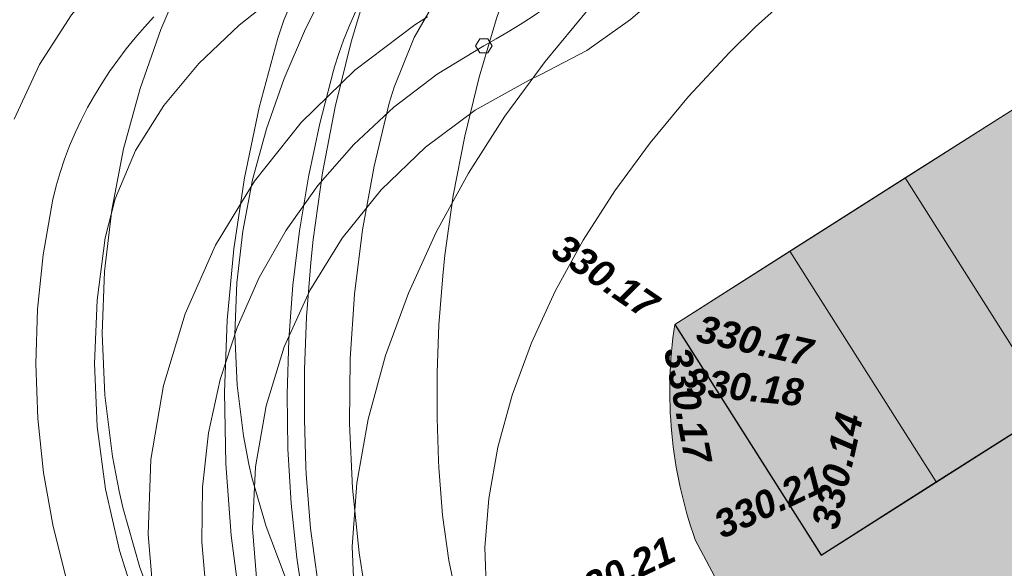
# Model space of a CAD drawing. Header units: centimetres. Extents: x -11246 to 29725, y -11714 to 13666.
# Tile 29 of 79: x 9227 to 9408, y 2252 to 2352. Entities that reach past the tile are written whole.
import ezdxf
from ezdxf.enums import TextEntityAlignment as Align

# ---------------------------------------------------------------- set-up
doc = ezdxf.new("R2010")
doc.units = ezdxf.units.CM
for name, color, linetype, lineweight in [('0- Cloture', 7, 'Continuous', 5), ('COV_EPURES', 7, 'Continuous', 5), ('Surface Projet - Textes - Altitudes', 175, 'Continuous', 0)]:
    doc.layers.add(name, color=color, linetype=linetype, lineweight=lineweight)
doc.layers.add('0- nouvelle giration', color=7, linetype='Continuous')
doc.layers.add('VERDI_Place permeable', color=7, linetype='Continuous', lineweight=5, true_color=0x7fffbf)
doc.styles.add('Altitude Surfaces projet', font='arialbi.ttf', dxfattribs={"height": 0.5})

# ---------------------------------------------------------------- blocks, each defined once
blk = doc.blocks.new('A$Cd462aaf2')
at = {"layer": 'Surface Projet - Textes - Altitudes', "color": 251, "style": 'Altitude Surfaces projet'}
for s, rotation, p in [('330.17', 325.6145217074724, (-44.897500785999, -41.74947314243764, -329.962915)), ('330.21', 25.20045923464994, (-44.72394079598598, -48.2282687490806, -329.962915))]:
    blk.add_text(s, height=0.5, rotation=rotation, dxfattribs=at).set_placement(p, align=Align.MIDDLE_LEFT)
at = {"layer": 'Surface Projet - Textes - Altitudes', "color": 250, "style": 'Altitude Surfaces projet'}
for s, rotation, p in [('330.17', 347.4018329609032, (-42.32265537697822, -43.29791520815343, -329.962915)), ('330.14', 77.40183296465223, (-40.00334691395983, -46.95230213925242, -329.962915))]:
    blk.add_text(s, height=0.5, rotation=rotation, dxfattribs=at).set_placement(p, align=Align.MIDDLE_LEFT)
at = {"layer": 'Surface Projet - Textes - Altitudes', "color": 94, "style": 'Altitude Surfaces projet'}
for s, rotation, p in [('330.17', 280.6145217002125, (-42.69872393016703, -43.66118412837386, -329.962915)), ('330.18', 354.5384740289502, (-42.51875274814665, -44.27934368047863, -329.962915)), ('330.21', 25.20045921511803, (-41.97930908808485, -46.93671623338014, -329.962915))]:
    blk.add_text(s, height=0.5, rotation=rotation, dxfattribs=at).set_placement(p, align=Align.MIDDLE_LEFT)

msp = doc.modelspace()

# ---------------------------------------------------------------- hatches: boundary and pattern name
at = {"layer": '0- nouvelle giration', "true_color": 0xafd9aa}
h = msp.add_hatch(dxfattribs=at)
h.set_pattern_fill('ANSI37', color=9, scale=0.1)
h.set_pattern_definition([(45, (7774.858025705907, 2729.025990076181), (-0.2245064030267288, 0.2245064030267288), []), (135, (7774.858025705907, 2729.025990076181), (-0.2245064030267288, -0.2245064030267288), [])])
edge = h.paths.add_edge_path(flags=17)
edge.add_line((9243.541984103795, 2448.575064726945), (9243.40936045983, 2448.575064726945))
edge.add_line((9243.409360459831, 2448.575064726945), (9243.409360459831, 2452.283300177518))
edge.add_line((9243.409360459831, 2452.283300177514), (9213.88490920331, 2450.319600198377))
edge.add_line((9213.88490920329, 2450.319600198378), (9188.199382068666, 2448.577846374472))
edge.add_line((9188.199382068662, 2448.577846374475), (9189.171287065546, 2392.507545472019))
edge.add_line((9189.171287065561, 2392.507545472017), (9220.308062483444, 2392.507545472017))
edge.add_arc((9166.299928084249, 2447.735808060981), 77.24661526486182, 314.3600549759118, 360.6225102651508)
h.paths.add_polyline_path([(9193.580794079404, 2588.361280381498), (9151.378858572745, 2588.361280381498), (9151.378858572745, 2560.28840158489), (9193.580794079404, 2560.28840158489)], flags=17)
h.paths.add_polyline_path([(9211.565366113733, 2588.335298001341), (9298.470123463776, 2588.361415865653), (9298.470123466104, 2452.28840158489), (9279.95936045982, 2452.28840158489), (9279.95936045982, 2560.288401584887), (9211.565366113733, 2560.288401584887)], flags=17)
edge = h.paths.add_edge_path(flags=16)
edge.add_spline(control_points=[(8483.632647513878, 2491.67289582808), (8473.235455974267, 2509.790014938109), (8456.332076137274, 2536.759151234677), (8501.192993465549, 2563.081145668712), (8555.306705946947, 2558.802920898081), (8633.999584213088, 2558.5127796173), (8681.886392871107, 2561.543572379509), (8812.049566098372, 2556.799721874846), (8874.001381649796, 2556.759045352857), (8932.404749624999, 2532.393299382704), (8971.817682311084, 2508.735971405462), (8983.22668707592, 2487.830262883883), (8942.802987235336, 2467.393434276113), (8888.85969198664, 2450.106303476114), (8803.022821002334, 2466.397784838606), (8701.195636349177, 2474.157004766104), (8620.772392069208, 2421.262112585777), (8598.904410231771, 2381.188325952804), (8525.966500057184, 2426.863026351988), (8500.193926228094, 2466.884949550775), (8483.632647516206, 2491.672895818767)], knot_values=[0, 0, 0, 0, 5.205560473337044, 7.910229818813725, 14.48822040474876, 21.74002758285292, 32.11331442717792, 40.52655407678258, 55.68898524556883, 57.31771972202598, 57.31771972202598, 57.31771972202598, 61.13791678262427, 67.88166498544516, 74.41698641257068, 84.72255769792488, 90.46429874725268, 100.3930231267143, 105.7115883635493, 114.635439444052, 114.635439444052, 114.635439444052, 114.635439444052], degree=3, periodic=0)
edge = h.paths.add_edge_path()
edge.add_line((9095.449360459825, 2560.28840158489), (9095.449360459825, 2588.361280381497))
edge.add_line((9095.449360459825, 2588.361280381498), (8363.633069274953, 2588.361280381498))
edge.add_line((8363.633069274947, 2588.361280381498), (8347.475355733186, 2588.361474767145))
edge.add_line((8347.475355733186, 2588.361474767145), (8347.475355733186, 2708.359044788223))
edge.add_line((8347.475355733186, 2708.359044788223), (9687.301690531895, 2708.359044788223))
edge.add_line((9687.301690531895, 2708.359044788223), (9687.301690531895, 2588.361474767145))
edge.add_line((9687.301690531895, 2588.361474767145), (9672.301690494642, 2588.361474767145))
edge.add_line((9672.301690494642, 2588.361474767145), (9658.589167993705, 2570.444838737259))
edge.add_line((9658.589167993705, 2570.444838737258), (9644.323773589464, 2552.986205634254))
edge.add_line((9644.32377358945, 2552.986205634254), (9655.603645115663, 2518.865190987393))
edge.add_line((9655.603645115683, 2518.865190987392), (9643.346678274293, 2506.622590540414))
edge.add_line((9643.346678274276, 2506.622590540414), (9643.492493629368, 2506.475748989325))
edge.add_line((9643.492493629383, 2506.475748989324), (9634.972421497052, 2498.025401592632))
edge.add_line((9634.972421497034, 2498.025401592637), (9630.388485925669, 2493.679586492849))
edge.add_line((9630.38848592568, 2493.679586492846), (9513.690875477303, 2377.118757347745))
edge.add_line((9513.690875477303, 2377.118757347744), (9478.724369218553, 2387.949529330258))
edge.add_line((9478.724369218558, 2387.949529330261), (9431.822338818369, 2350.272075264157))
edge.add_line((9431.822338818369, 2350.272075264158), (9458.615029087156, 2308.056536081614))
edge.add_line((9458.61502908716, 2308.056536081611), (9374.183950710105, 2254.471155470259))
edge.add_line((9374.183950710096, 2254.471155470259), (9347.391260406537, 2296.68669463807))
edge.add_arc((9428.47269727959, 2284.534754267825), 81.9870054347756, 171.4763356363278, 199.4457140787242)
edge.add_line((9351.162448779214, 2257.240166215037), (9367.344637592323, 2226.770960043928))
edge.add_line((9367.344637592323, 2226.770960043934), (9368.115147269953, 2224.69578930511))
edge.add_line((9368.115147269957, 2224.695789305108), (9365.54978447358, 2216.76201817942))
edge.add_line((9365.54978447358, 2216.762018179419), (9377.586604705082, 2224.953351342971))
edge.add_line((9377.58660470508, 2224.953351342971), (9416.246410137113, 2253.290684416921))
edge.add_line((9416.246410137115, 2253.290684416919), (9472.805550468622, 2295.488294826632))
edge.add_line((9472.80555046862, 2295.488294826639), (9652.548377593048, 2490.212500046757))
edge.add_line((9652.548377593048, 2490.212500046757), (9772.297248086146, 2724.025990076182))
edge.add_line((9772.297248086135, 2724.025990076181), (9769.858025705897, 2724.025990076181))
edge.add_line((9769.858025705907, 2724.025990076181), (9769.858025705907, 2729.33575341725))
edge.add_line((9769.858025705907, 2729.335753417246), (8917.499999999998, 2782.141607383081))
edge.add_line((8917.5, 2782.141607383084), (8846.581691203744, 2778.610687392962))
edge.add_line((8846.581691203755, 2778.61068739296), (8847.143454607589, 2777.728416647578))
edge.add_line((8847.143454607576, 2777.72841664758), (8826.388776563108, 2763.853199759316))
edge.add_line((8826.388776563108, 2763.853199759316), (8816.320117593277, 2774.427530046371))
edge.add_line((8816.320117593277, 2774.427530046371), (8817.768253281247, 2775.806444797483))
edge.add_line((8817.768253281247, 2775.806444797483), (8826.056995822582, 2767.075139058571))
edge.add_line((8826.056995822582, 2767.075139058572), (8826.676454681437, 2766.450852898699))
edge.add_line((8826.676454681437, 2766.450852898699), (8844.406436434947, 2778.303956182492))
edge.add_line((8844.406436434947, 2778.303956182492), (8844.283974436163, 2778.496287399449))
edge.add_line((8844.28397443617, 2778.496287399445), (8555.308811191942, 2764.108632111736))
edge.add_line((8555.308811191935, 2764.10863211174), (8297.070262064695, 2716.719722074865))
edge.add_line((8297.070262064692, 2716.719722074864), (8324.772857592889, 2641.266600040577))
edge.add_line((8324.772857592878, 2641.266600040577), (8337.47535573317, 2606.411933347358))
edge.add_line((8337.475355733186, 2606.411933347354), (8350.406495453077, 2571.354894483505))
edge.add_line((8350.406495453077, 2571.354894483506), (8664.084877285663, 2275.907480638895))
edge.add_line((8664.084877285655, 2275.907480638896), (9049.047734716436, 2275.997771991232))
edge.add_line((9049.047734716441, 2275.997771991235), (9270.191889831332, 2151.868776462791))
edge.add_line((9270.19188983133, 2151.86877646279), (9236.408393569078, 2180.538972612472))
edge.add_line((9236.408393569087, 2180.538972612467), (9193.748125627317, 2216.742396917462))
edge.add_line((9193.748125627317, 2216.742396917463), (9118.340399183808, 2282.04746332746))
edge.add_line((9118.340399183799, 2282.047463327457), (9095.693738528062, 2300.976888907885))
edge.add_arc((9063.441920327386, 2254.089138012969), 56.90905869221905, 55.47779666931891, 90.22136055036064)
edge.add_line((9063.222054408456, 2310.997771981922), (9039.047734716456, 2285.997771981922))
edge.add_line((9039.047734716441, 2285.997771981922), (8989.047734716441, 2285.997771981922))
edge.add_line((8989.047734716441, 2285.997771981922), (8939.047734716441, 2285.997771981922))
edge.add_line((8939.047734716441, 2285.997771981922), (8889.047734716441, 2285.997771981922))
edge.add_line((8889.047734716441, 2285.997771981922), (8839.047734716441, 2285.997771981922))
edge.add_line((8839.047734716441, 2285.997771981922), (8789.047734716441, 2285.997771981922))
edge.add_line((8789.047734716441, 2285.997771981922), (8697.131973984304, 2285.997771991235))
edge.add_arc((8697.131973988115, 2335.997771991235), 50.00000000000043, 180.0000000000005, 269.9999999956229, ccw=False)
edge.add_line((8647.131973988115, 2335.997771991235), (8647.131973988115, 2376.370312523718))
edge.add_arc((8697.131973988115, 2376.370312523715), 50.00000000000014, 89.99999999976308, 179.9999999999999, ccw=False)
edge.add_line((8697.131973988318, 2426.370312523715), (8744.051902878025, 2426.370312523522))
edge.add_line((8744.05190287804, 2426.370312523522), (8763.955957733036, 2441.497394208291))
edge.add_line((8763.955957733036, 2441.497394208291), (8763.971094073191, 2441.477477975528))
edge.add_line((8763.971094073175, 2441.477477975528), (8775.469567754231, 2426.347907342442))
edge.add_line((8775.469567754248, 2426.347907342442), (8795.373622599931, 2441.474989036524))
edge.add_line((8795.373622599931, 2441.474989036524), (8806.868616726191, 2426.349996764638))
edge.add_line((8806.868616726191, 2426.349996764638), (8826.77267157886, 2441.47707845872))
edge.add_line((8826.77267157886, 2441.47707845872), (8838.255186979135, 2426.36850556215))
edge.add_line((8838.255186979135, 2426.36850556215), (8858.159241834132, 2441.495587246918))
edge.add_line((8858.159241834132, 2441.495587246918), (8869.6668274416, 2426.354027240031))
edge.add_line((8869.6668274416, 2426.354027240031), (8889.570882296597, 2441.4811089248))
edge.add_line((8889.570882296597, 2441.4811089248), (8901.052935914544, 2426.373143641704))
edge.add_line((8901.052935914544, 2426.373143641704), (8920.956990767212, 2441.500225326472))
edge.add_line((8920.956990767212, 2441.500225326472), (8932.357336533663, 2426.499770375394))
edge.add_line((8932.357336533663, 2426.499770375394), (8952.261391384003, 2441.626852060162))
edge.add_line((8952.261391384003, 2441.626852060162), (8963.87507857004, 2426.345684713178))
edge.add_line((8963.87507857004, 2426.345684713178), (8983.779133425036, 2441.472766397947))
edge.add_line((8983.779133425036, 2441.472766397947), (8995.218330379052, 2426.499770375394))
edge.add_line((8995.218330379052, 2426.499770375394), (9015.122385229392, 2441.626852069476))
edge.add_line((9015.122385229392, 2441.626852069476), (9026.734383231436, 2426.347907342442))
edge.add_line((9026.734383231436, 2426.347907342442), (9053.01733016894, 2446.322947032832))
edge.add_line((9053.017330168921, 2446.322947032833), (9083.277035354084, 2406.507545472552))
edge.add_line((9083.277035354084, 2406.507545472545), (9093.917035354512, 2392.507545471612))
edge.add_line((9093.917035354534, 2392.507545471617), (9145.20731835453, 2392.507545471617))
edge.add_line((9145.207318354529, 2392.507545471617), (9145.207318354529, 2445.662524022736))
edge.add_line((9145.207318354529, 2445.662524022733), (9095.449360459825, 2442.288401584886))
edge.add_line((9095.449360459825, 2442.28840158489), (9095.449360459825, 2560.288401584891))
at = {"layer": 'VERDI_Place permeable', "true_color": 0x808080}
h = msp.add_hatch(color=8, dxfattribs=at)
h.dxf.hatch_style = 1
h.paths.add_polyline_path([(8889.047734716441, 2285.997771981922), (9038.399619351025, 2285.997771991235), (9063.222054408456, 2310.997771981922), (8789.047734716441, 2310.997771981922), (8789.047734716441, 2285.997771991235), (8852.280243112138, 2285.997771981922)])
h.paths.add_polyline_path([(9347.39126040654, 2296.686694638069), (9368.499030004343, 2310.083039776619), (9395.291720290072, 2267.867500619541), (9374.183950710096, 2254.471155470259)])
h.paths.add_polyline_path([(9368.499030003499, 2310.083039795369), (9389.606799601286, 2323.479384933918), (9416.39948988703, 2281.263845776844), (9395.291720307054, 2267.867500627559)])
h.paths.add_polyline_path([(9410.714569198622, 2336.875730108), (9431.822338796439, 2350.27207524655), (9458.615029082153, 2308.056536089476), (9437.507259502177, 2294.660190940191)])
h.paths.add_polyline_path([(9389.606799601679, 2323.479384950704), (9410.714569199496, 2336.87573008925), (9437.50725948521, 2294.660190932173), (9416.399489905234, 2281.263845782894)])
h.paths.add_polyline_path([(8763.971094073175, 2441.477477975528), (8744.067039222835, 2426.350396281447), (8774.321202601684, 2386.542286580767), (8794.225257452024, 2401.669368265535)])
h.paths.add_polyline_path([(8795.373622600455, 2441.474989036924), (8775.469567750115, 2426.347907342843), (8805.723731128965, 2386.539797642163), (8825.627785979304, 2401.666879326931)])
h.paths.add_polyline_path([(8826.772671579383, 2441.47707845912), (8806.868616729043, 2426.349996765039), (8837.122780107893, 2386.541887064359), (8857.026834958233, 2401.668968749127)])
h.paths.add_polyline_path([(8858.159241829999, 2441.495587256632), (8838.255186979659, 2426.36850556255), (8868.509350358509, 2386.56039586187), (8888.413405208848, 2401.687477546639)])
h.paths.add_polyline_path([(8889.570882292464, 2441.481108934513), (8869.666827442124, 2426.354027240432), (8899.920990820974, 2386.545917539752), (8919.825045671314, 2401.67299922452)])
h.paths.add_polyline_path([(8920.95699076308, 2441.500225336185), (8901.05293591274, 2426.373143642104), (8931.30709929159, 2386.565033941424), (8951.211154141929, 2401.692115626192)])
h.paths.add_polyline_path([(8952.26139137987, 2441.626852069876), (8932.35733652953, 2426.499770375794), (8962.61149990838, 2386.691660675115), (8982.51555475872, 2401.818742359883)])
h.paths.add_polyline_path([(8983.779133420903, 2441.47276640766), (8963.875078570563, 2426.345684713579), (8994.129241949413, 2386.537575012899), (9014.033296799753, 2401.664656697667)])
h.paths.add_polyline_path([(9015.122385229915, 2441.626852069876), (8995.218330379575, 2426.499770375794), (9025.472493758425, 2386.691660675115), (9045.376548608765, 2401.818742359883)])

# ---------------------------------------------------------------- linework, layer by layer
at = {"lineweight": 5, "flags": 128}
for points in [[(9389.606799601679, 2323.479384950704), (9410.714569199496, 2336.87573008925), (9437.50725948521, 2294.660190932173), (9416.399489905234, 2281.263845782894)], [(9368.499030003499, 2310.083039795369), (9389.606799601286, 2323.479384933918), (9416.39948988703, 2281.263845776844), (9395.291720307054, 2267.867500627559)], [(9347.39126040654, 2296.686694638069), (9368.499030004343, 2310.083039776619), (9395.291720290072, 2267.867500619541), (9374.183950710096, 2254.471155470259)]]:
    msp.add_lwpolyline(points, close=True, dxfattribs=at)
at = {"layer": '0- Cloture', "flags": 128}
for points in [[(9347.39126040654, 2296.686694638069), (9431.822338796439, 2350.27207524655), (9478.724369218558, 2387.949529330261), (9513.690875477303, 2377.118757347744), (9655.602004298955, 2518.86355209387), (9644.32377358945, 2552.986205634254), (9658.589167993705, 2570.444838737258), (9672.301690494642, 2588.361474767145), (9672.301690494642, 2603.361474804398), (9672.301690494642, 2693.358846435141), (8361.69901020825, 2693.358846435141), (8361.69901020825, 2603.232327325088), (9227.682943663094, 2603.232327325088), (9298.470123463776, 2603.361474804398), (9298.470123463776, 2588.361415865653), (9298.470123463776, 2558.451890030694), (9298.470123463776, 2458.78840158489), (9298.470123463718, 2452.28840158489), (9279.95936045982, 2452.28840158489)], [(9095.693738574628, 2300.976888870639), (9118.340399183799, 2282.047463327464), (9193.748125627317, 2216.742396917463), (9270.19188983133, 2151.86877646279), (9363.701587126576, 2215.504277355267), (9367.344637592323, 2226.770960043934), (9351.162448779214, 2257.240166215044)]]:
    msp.add_lwpolyline(points, dxfattribs=at)
at = {"layer": '0- Cloture'}
msp.add_arc((9428.47269727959, 2284.534754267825), 81.98700543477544, 171.4763356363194, 199.4457140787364, dxfattribs=at)
at = {"layer": '0- nouvelle giration', "flags": 128}
msp.add_lwpolyline([(9347.39126040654, 2296.686694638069), (9374.183950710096, 2254.471155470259), (9458.61502908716, 2308.056536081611), (9431.822338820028, 2350.272075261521)], dxfattribs=at)
at = {"layer": 'COV_EPURES', "color": 7}
for points in [[(9369.939689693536, 2505.364146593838, 0), (9365.150870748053, 2496.502832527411, 0), (9360.233498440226, 2487.738849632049, 0), (9355.189984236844, 2479.128047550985, 0), (9350.047652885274, 2470.699598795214, 0), (9348.408662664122, 2468.073777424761, 0), (9348.408662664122, 2468.073777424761, 0), (9342.012252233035, 2458.009362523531, 0), (9335.49677380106, 2447.826664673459, 0), (9329.005327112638, 2437.509149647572, 0), (9322.65248078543, 2427.035188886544, 0), (9316.530922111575, 2416.384914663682, 0), (9310.716727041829, 2405.543561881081, 0), (9305.273266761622, 2394.502813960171, 0), (9300.25400301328, 2383.261060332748, 0), (9295.704452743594, 2371.823089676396, 0), (9291.663560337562, 2360.199514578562, 0), (9288.164659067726, 2348.40609099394, 0), (9285.236152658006, 2336.463020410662, 0), (9282.902008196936, 2324.394280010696, 0), (9281.182122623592, 2312.227002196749, 0), (9280.734624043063, 2308.039870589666, 0)], [(9391.395493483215, 2493.956321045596, 0), (9386.468788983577, 2484.839369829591, 0), (9381.344989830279, 2475.705773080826, 0), (9376.071728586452, 2466.700547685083, 0), (9370.712847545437, 2457.915243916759, 0), (9369.013086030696, 2455.191707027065, 0), (9369.013086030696, 2455.191707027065, 0), (9362.48005010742, 2444.911299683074, 0), (9355.98475373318, 2434.760193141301, 0), (9349.641240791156, 2424.677584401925, 0), (9343.53473683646, 2414.60854886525, 0), (9337.730493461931, 2404.507702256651, 0), (9332.279985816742, 2394.340175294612, 0), (9327.225074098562, 2384.081290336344, 0), (9322.600717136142, 2373.715675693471, 0), (9318.436701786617, 2363.236189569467, 0), (9314.758723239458, 2352.642832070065, 0), (9311.589047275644, 2341.941724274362, 0), (9308.94690924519, 2331.144183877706, 0), (9306.848751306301, 2320.265903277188, 0), (9305.30836339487, 2309.326225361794, 0), (9304.908569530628, 2305.567956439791, 0)], [(9362.192569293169, 2351.102170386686, 0), (9369.033755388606, 2357.289626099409, 0), (9376.181626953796, 2363.121721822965, 0), (9378.416173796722, 2364.828367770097, 0), (9378.416173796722, 2364.828367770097, 0), (9387.610665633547, 2371.366996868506, 0), (9397.402999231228, 2377.755790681, 0), (9407.591278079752, 2384.03675175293, 0), (9418.023788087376, 2390.273280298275, 0), (9428.586981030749, 2396.533252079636, 0), (9439.194853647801, 2402.880467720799, 0), (9449.780753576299, 2409.370903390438, 0), (9460.291475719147, 2416.051533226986, 0), (9470.683170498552, 2422.960438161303, 0), (9480.918572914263, 2430.12749795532, 0), (9487.749058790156, 2435.140671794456, 0)], [(9322.776395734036, 2342.350939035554, 0), (9331.281082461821, 2346.811001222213, 0), (9339.302489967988, 2352.455145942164, 0), (9342.758692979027, 2355.479936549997, 0), (9342.758692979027, 2355.479936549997, 0), (9350.863715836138, 2362.781895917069, 0), (9360.09923067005, 2370.411745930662, 0), (9369.667516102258, 2377.619884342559, 0), (9379.549331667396, 2384.391816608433, 0), (9389.724806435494, 2390.71392533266, 0), (9400.173478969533, 2396.573497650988, 0), (9410.874338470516, 2401.958750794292, 0), (9421.805867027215, 2406.858855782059, 0), (9432.946082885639, 2411.263959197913, 0), (9444.272584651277, 2415.165203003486, 0), (9455.762596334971, 2418.554742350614, 0), (9467.393013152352, 2421.425761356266, 0), (9474.428939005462, 2422.897037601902, 0)], [(9298.210784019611, 2387.531116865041, 0), (9291.441050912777, 2379.912283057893, 0), (9285.295877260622, 2371.510728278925, 0), (9280.00017471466, 2362.321168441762, 0), (9275.791509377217, 2352.369647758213, 0), (9274.727291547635, 2349.073886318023, 0), (9274.727291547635, 2349.073886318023, 0), (9271.316389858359, 2336.380852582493, 0), (9268.62494344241, 2323.51603731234, 0), (9266.66147663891, 2310.520185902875, 0), (9265.432208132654, 2297.434458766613, 0), (9264.94103125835, 2284.30030097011, 0), (9265.189501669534, 2271.159310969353, 0), (9266.176832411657, 2258.053108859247, 0), (9267.899896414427, 2245.023204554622, 0), (9270.353236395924, 2232.110866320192, 0), (9273.529082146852, 2219.356990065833, 0), (9277.41737514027, 2206.801969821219, 0), (9282.005800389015, 2194.485569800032, 0), (9287.279825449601, 2182.446798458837, 0), (9293.222746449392, 2170.723784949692, 0), (9295.409834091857, 2166.785877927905, 0)], [(9267.747687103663, 2380.469261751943, 0), (9259.373555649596, 2374.961948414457, 0), (9251.328417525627, 2368.654813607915, 0), (9243.781173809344, 2361.458710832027, 0), (9236.941802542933, 2353.316824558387, 0), (9231.059940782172, 2344.222762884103, 0), (9226.415182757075, 2334.238112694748, 0)], [(9317.600042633, 2373.955974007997, 0), (9310.713887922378, 2366.127379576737, 0), (9304.678799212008, 2357.875385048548, 0), (9299.706300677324, 2349.192655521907, 0), (9296.00319310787, 2340.115210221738, 0), (9295.129250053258, 2337.174836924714, 0), (9295.129250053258, 2337.174836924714, 0), (9292.355427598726, 2325.648370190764, 0), (9290.234425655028, 2313.984113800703, 0), (9288.772961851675, 2302.219010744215, 0), (9287.975664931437, 2290.390323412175, 0), (9287.845060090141, 2278.535515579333, 0), (9288.381560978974, 2266.692133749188, 0), (9289.583468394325, 2254.897688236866, 0), (9291.446975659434, 2243.189534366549, 0), (9293.966180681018, 2231.604754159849, 0), (9297.133104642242, 2220.180038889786, 0), (9300.93771727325, 2208.951572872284, 0), (9305.367968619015, 2197.954918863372, 0), (9310.40982720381, 2187.224905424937, 0), (9316.047324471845, 2176.79551661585, 0), (9318.113063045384, 2173.296690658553, 0)], [(9297.341292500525, 2215.941798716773, 0), (9294.034563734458, 2223.158106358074, 0), (9291.349360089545, 2231.083903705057, 0), (9290.376976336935, 2234.943550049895, 0), (9290.376976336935, 2234.943550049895, 0), (9288.800382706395, 2244.727054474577, 0), (9288.345940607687, 2256.034040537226, 0), (9289.189615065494, 2267.652970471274, 0), (9291.25214053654, 2279.360453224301, 0), (9294.432720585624, 2290.990073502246, 0), (9298.6258331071, 2302.421209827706, 0), (9303.730451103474, 2313.567832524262, 0), (9309.654329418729, 2324.36897127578, 0), (9316.315367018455, 2334.781273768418, 0), (9323.641388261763, 2344.773497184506, 0), (9331.569169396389, 2354.322575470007, 0), (9340.043185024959, 2363.410887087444, 0), (9345.36912805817, 2368.636759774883, 0)], [(9257.833114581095, 2361.233886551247, 0), (9253.287020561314, 2350.668153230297, 0), (9249.486699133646, 2339.853477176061, 0), (9246.478947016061, 2328.829907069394, 0), (9244.302961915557, 2317.646136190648, 0), (9242.990354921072, 2306.358199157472, 0), (9242.565058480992, 2295.028201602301, 0), (9243.043203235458, 2283.723091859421, 0), (9244.43301038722, 2272.513479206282, 0), (9245.639619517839, 2266.157305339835, 0)], [(9284.309268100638, 2359.713869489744, 0), (9279.763347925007, 2350.767040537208, 0), (9275.862414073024, 2341.67695710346, 0), (9272.634243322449, 2332.458803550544, 0), (9270.10266943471, 2323.136951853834, 0), (9268.287547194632, 2313.743615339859, 0), (9267.204525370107, 2304.317623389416, 0), (9266.864737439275, 2294.903291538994, 0), (9267.274478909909, 2285.54936653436, 0), (9268.434913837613, 2276.308031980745, 0), (9269.43543711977, 2271.081639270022, 0)], [(9275.784204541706, 2357.898915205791, 0), (9267.62817609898, 2351.454013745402, 0), (9260.25532843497, 2344.424600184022, 0), (9253.864955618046, 2336.761147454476, 0), (9248.675661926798, 2328.474044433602, 0), (9244.915391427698, 2319.647682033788, 0), (9243.125102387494, 2312.541088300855, 0), (9243.125102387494, 2312.541088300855, 0), (9241.61720532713, 2301.089163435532, 0), (9241.121619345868, 2289.549027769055, 0), (9241.642179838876, 2278.009991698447, 0), (9243.174858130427, 2266.561357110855, 0), (9245.707792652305, 2255.291726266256, 0), (9249.221380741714, 2244.288316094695, 0)], [(9284.842566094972, 2193.642127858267, 0), (9275.553671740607, 2199.081407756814, 0), (9267.3214133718, 2206.521222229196, 0), (9260.82281311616, 2215.829759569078, 0), (9258.72188450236, 2220.353124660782, 0), (9258.72188450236, 2220.353124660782, 0), (9255.046528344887, 2231.118815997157, 0), (9252.139542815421, 2244.536836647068, 0), (9250.948514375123, 2258.214383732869, 0), (9251.492473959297, 2271.932909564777, 0), (9253.762729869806, 2285.473211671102, 0), (9257.72300665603, 2298.618935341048, 0), (9263.310024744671, 2311.160030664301, 0), (9270.434511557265, 2322.896108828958, 0), (9278.982627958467, 2333.639644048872, 0), (9288.817787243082, 2343.218969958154, 0), (9299.78283759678, 2351.481022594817, 0), (9302.096303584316, 2352.963347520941, 0)], [(9318.833229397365, 2227.281404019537, 0), (9316.494363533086, 2232.434279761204, 0), (9314.677622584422, 2237.887003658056, 0), (9314.026729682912, 2240.527380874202, 0), (9314.026729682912, 2240.527380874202, 0), (9312.949048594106, 2247.434809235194, 0), (9312.64518907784, 2255.842928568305, 0), (9313.326870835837, 2264.845323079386, 0), (9314.999927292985, 2274.209470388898, 0), (9317.628208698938, 2283.747192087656, 0), (9321.153446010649, 2293.310959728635, 0), (9325.508146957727, 2302.78720344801, 0), (9330.62329831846, 2312.089217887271, 0), (9336.432557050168, 2321.150842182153, 0), (9342.874227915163, 2329.921296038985, 0), (9349.891927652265, 2338.361167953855, 0), (9357.434519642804, 2346.439396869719, 0), (9362.192569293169, 2351.102170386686, 0)], [(9293.943892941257, 2215.52263849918, 0), (9285.495034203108, 2220.536577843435, 0), (9278.674942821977, 2227.127704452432, 0), (9274.009738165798, 2235.091174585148, 0), (9272.787696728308, 2238.858322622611, 0), (9272.787696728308, 2238.858322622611, 0), (9270.970716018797, 2248.051319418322, 0), (9270.072604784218, 2259.32516696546, 0), (9270.60390589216, 2270.622244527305, 0), (9272.556129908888, 2281.762040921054, 0), (9275.898083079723, 2292.566558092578, 0), (9280.576365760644, 2302.863155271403, 0), (9286.516225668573, 2312.487307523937, 0), (9293.622752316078, 2321.285234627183, 0), (9301.782393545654, 2329.116358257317, 0), (9310.864769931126, 2335.855548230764, 0), (9320.72475805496, 2341.395121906, 0), (9322.776395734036, 2342.350939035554, 0)], [(9280.734624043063, 2308.039870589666, 0), (9279.976042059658, 2298.084610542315, 0), (9279.606874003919, 2288.454597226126, 0), (9279.582054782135, 2279.267606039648, 0), (9279.861273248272, 2270.621147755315, 0), (9279.930650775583, 2269.272716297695, 0), (9279.930650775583, 2269.272716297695, 0), (9280.72509000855, 2259.332298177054, 0), (9282.064015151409, 2249.566609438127, 0), (9284.027114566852, 2240.057299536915, 0), (9286.665333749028, 2230.881630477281, 0), (9290.00488164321, 2222.115585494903, 0), (9291.579266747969, 2218.654356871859, 0)], [(9304.908569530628, 2305.567956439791, 0), (9304.23075244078, 2296.601699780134, 0), (9303.899628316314, 2287.861227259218, 0), (9303.880634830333, 2279.530299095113, 0), (9304.135774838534, 2271.734059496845, 0), (9304.198366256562, 2270.524908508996, 0), (9304.198366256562, 2270.524908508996, 0), (9304.901594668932, 2261.779055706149, 0), (9306.045044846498, 2253.490920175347, 0), (9307.667061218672, 2245.682503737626, 0), (9309.78133891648, 2238.374313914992, 0), (9312.38296452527, 2231.58719605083, 0), (9313.586715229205, 2228.957861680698, 0)], [(9269.43543711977, 2271.081639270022, 0), (9269.988366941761, 2268.646109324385, 0), (9269.988366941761, 2268.646109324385, 0), (9272.553803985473, 2259.691014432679, 0), (9275.88180258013, 2250.962195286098, 0), (9279.945786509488, 2242.526212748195, 0), (9284.714347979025, 2234.445969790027, 0), (9290.151582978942, 2226.780584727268, 0), (9294.144873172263, 2221.903126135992, 0)], [(9245.639619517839, 2266.157305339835, 0), (9246.309477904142, 2263.187152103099, 0), (9246.309477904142, 2263.187152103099, 0), (9249.428716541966, 2252.226409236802, 0), (9253.47416689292, 2241.560713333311, 0), (9258.411543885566, 2231.267154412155, 0), (9264.201353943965, 2221.418802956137, 0), (9270.799159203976, 2212.084541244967, 0), (9275.644436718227, 2206.14800471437, 0)]]:
    msp.add_polyline3d(points, dxfattribs=at)
at = {"layer": 'COV_EPURES', "color": 6}
for points in [[(9307.905413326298, 2380.743545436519, 0), (9306.13925515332, 2378.865610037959, 0), (9304.41066065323, 2376.953048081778, 0), (9302.722430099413, 2375.004770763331, 0), (9301.077469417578, 2373.019831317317, 0), (9299.478788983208, 2370.997438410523, 0), (9297.929501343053, 2368.936969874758, 0), (9296.427920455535, 2366.830925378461, 0), (9294.987338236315, 2364.693056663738, 0), (9293.606070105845, 2362.516402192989, 0), (9292.287590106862, 2360.301159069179, 0), (9291.035443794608, 2358.047764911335, 0), (9289.853237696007, 2355.756911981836, 0), (9288.744627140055, 2353.4295609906, 0), (9287.713302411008, 2351.06695443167, 0), (9286.762973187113, 2348.670629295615, 0), (9285.897351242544, 2346.242428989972, 0), (9285.120131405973, 2343.784514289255, 0), (9284.928270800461, 2343.124361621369, 0)], [(9312.436349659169, 2347.657143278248, 0), (9314.690898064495, 2348.90732656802, 0), (9316.919367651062, 2350.20341096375, 0), (9319.118700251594, 2351.548330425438, 0), (9321.28555540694, 2352.944957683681, 0), (9323.416295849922, 2354.396069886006, 0), (9325.506974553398, 2355.904311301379, 0), (9327.553323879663, 2357.472153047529, 0), (9329.55074741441, 2359.101849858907, 0), (9331.494315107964, 2360.795393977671, 0), (9333.06902683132, 2362.256676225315, 0)], [(9252.018251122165, 2352.941655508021, 0), (9250.276605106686, 2351.041030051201, 0), (9248.591145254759, 2349.090415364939, 0), (9246.965494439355, 2347.08969165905, 0), (9245.403379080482, 2345.038986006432, 0), (9243.908618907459, 2342.938688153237, 0), (9242.485114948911, 2340.789466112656, 0), (9241.136835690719, 2338.592281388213, 0), (9239.8678013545, 2336.348403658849, 0), (9238.6820662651, 2334.059424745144, 0), (9237.583699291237, 2331.727271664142, 0), (9236.576762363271, 2329.354218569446, 0), (9235.665287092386, 2326.942897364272, 0), (9234.853249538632, 2324.496306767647, 0), (9234.144543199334, 2322.017819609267, 0), (9233.542950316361, 2319.511188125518, 0), (9233.488823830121, 2319.259132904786, 0)], [(9265.754790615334, 2229.605723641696, 0), (9263.575616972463, 2237.150281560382, 0), (9261.679513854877, 2246.964530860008, 0), (9260.784545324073, 2256.920118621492, 0), (9260.899867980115, 2266.915187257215, 0), (9262.0243019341, 2276.847475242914, 0), (9264.146342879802, 2286.615363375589, 0), (9267.244279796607, 2296.11891445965, 0), (9271.286417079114, 2305.260895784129, 0), (9276.231398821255, 2313.947773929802, 0), (9282.028631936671, 2322.09067172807, 0), (9288.618803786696, 2329.606277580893, 0), (9295.934489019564, 2336.417697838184, 0), (9303.9008394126, 2342.455243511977, 0), (9312.436349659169, 2347.657143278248, 0)], [(9313.936349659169, 2347.657143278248, 0), (9313.186349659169, 2348.956181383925, 0), (9311.686349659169, 2348.956181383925, 0), (9310.936349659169, 2347.657143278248, 0), (9311.686349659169, 2346.358105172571, 0), (9313.186349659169, 2346.358105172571, 0), (9313.936349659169, 2347.657143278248, 0)], [(9284.928270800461, 2343.124361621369, 0), (9282.399772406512, 2333.450179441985, 0), (9280.309300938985, 2323.671987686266, 0), (9278.66109419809, 2313.809608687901, 0), (9277.458493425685, 2303.883035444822, 0), (9276.703936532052, 2293.912391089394, 0), (9276.39895315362, 2283.917888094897, 0), (9276.544161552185, 2273.919787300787, 0), (9277.13926736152, 2263.93835683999, 0), (9278.183064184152, 2253.993831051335, 0), (9279.67343603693, 2244.106369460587, 0), (9281.607361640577, 2234.296015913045, 0), (9283.980920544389, 2224.582657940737, 0), (9286.789301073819, 2214.985986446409, 0), (9290.0268100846, 2205.525455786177, 0), (9293.686884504, 2196.2202443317, 0), (9297.762104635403, 2187.089215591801, 0), (9302.244209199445, 2178.150879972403, 0), (9306.761448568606, 2170.041284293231, 0)], [(9233.488823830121, 2319.259132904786, 0), (9231.753089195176, 2309.413020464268, 0), (9230.714252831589, 2299.469202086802, 0), (9230.377461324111, 2289.476941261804, 0), (9230.744383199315, 2279.485741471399, 0), (9231.813200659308, 2269.545100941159, 0), (9233.578618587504, 2259.704267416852, 0), (9236.031890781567, 2250.01199418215, 0), (9239.16086328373, 2240.516298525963, 0), (9242.950034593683, 2231.264223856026, 0), (9247.380632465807, 2222.30160663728, 0), (9252.430706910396, 2213.672849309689, 0), (9258.075238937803, 2205.420700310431, 0), (9264.286264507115, 2197.58604229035, 0), (9271.033013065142, 2190.207689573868, 0), (9278.28205998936, 2183.322195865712, 0), (9285.99749217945, 2176.963673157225, 0), (9294.141085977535, 2171.163622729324, 0), (9302.672496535, 2165.950779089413, 0), (9311.549457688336, 2161.35096761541, 0), (9320.727991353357, 2157.386976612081, 0), (9327.466016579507, 2154.948352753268, 0)]]:
    msp.add_polyline3d(points, dxfattribs=at)

# ---------------------------------------------------------------- block references
at = {"xscale": 10, "yscale": 10, "zscale": 10}
msp.add_blockref('A$Cd462aaf2', (9774.858025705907, 2729.025990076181), dxfattribs=at)

doc.saveas('drawing.dxf')
